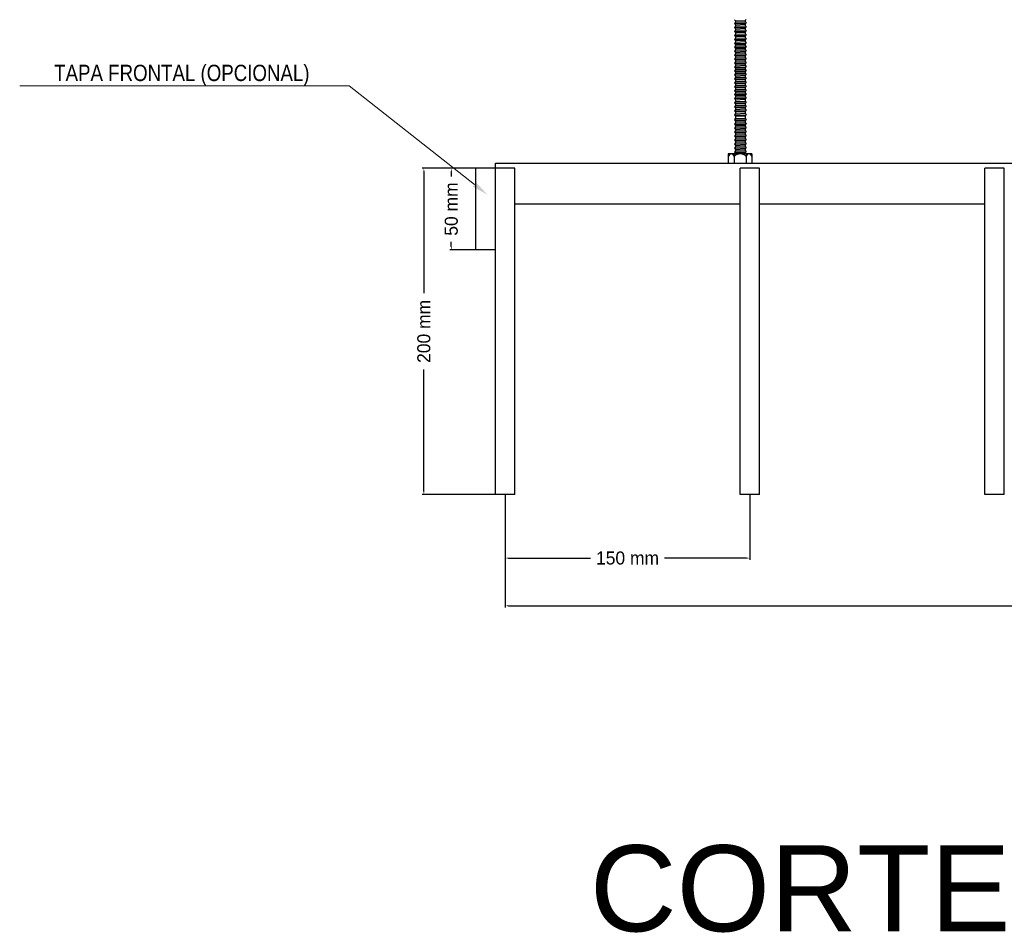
# Model space of a CAD drawing. Header units: millimetres. Extents: x 2538 to 24562, y 4449 to 23795.
# Tile 212 of 256: x 10944 to 11547, y 20894 to 21448. Entities that reach past the tile are written whole.
import ezdxf
from ezdxf import colors
from ezdxf.entities.mleader import LeaderData, LeaderLine
from ezdxf.math import Vec2, Vec3

# ---------------------------------------------------------------- set-up
doc = ezdxf.new("R2010")
doc.units = ezdxf.units.MM
doc.header["$PDMODE"] = 3
doc.linetypes.add('HIDDEN', pattern=[0.375, 0.25, -0.125])
doc.layers.add('_HD_tornillo', color=30, linetype='Continuous')
doc.layers.add('HD021_Text', color=2, linetype='Continuous', lineweight=9)
doc.layers.add('Make2D$Visible$Curves', color=7, linetype='Continuous', true_color=0x000000)
doc.layers.add('MEDIDAS', color=1, linetype='Continuous', true_color=0xff0000)
doc.styles.add('Arial Narrow', font='ARIALN.TTF')
doc.styles.add('Default', font='arial.ttf')
doc.dimstyles.new('HD_DIM', dxfattribs={"dimtxt": 8, "dimasz": 2, "dimexe": 1, "dimexo": 0, "dimgap": 2, "dimtad": 0, "dimdec": 0, "dimzin": 0, "dimdsep": 46, "dimtxsty": 'Standard', "dimcen": 0, "dimclrd": 256, "dimclre": 251, "dimclrt": 7, "dimadec": 0, "dimazin": 0, "dimtp": 0.05, "dimtm": 0.05, "dimtfac": 0.6, "dimtdec": 0, "dimtofl": 0, "dimtmove": 0, "dimatfit": 3, "dimfxl": 1, "dimtolj": 2, "dimtzin": 0, "dimarcsym": 0})

# ---------------------------------------------------------------- blocks, each defined once
blk = doc.blocks.new('*D51')
at = {"layer": 'Defpoints', "color": 0, "transparency": 16777216}
for p in [(11235.26, 21356.7), (11191.41, 21156.7), (11235.26, 21156.7)]:
    blk.add_point(p, dxfattribs=at)
at = {"layer": 'MEDIDAS', "color": 251, "linetype": 'HIDDEN', "lineweight": -2, "transparency": 16777216}
for p, q in [((11235.26, 21356.7), (11190.41, 21356.7)), ((11235.26, 21156.7), (11190.41, 21156.7))]:
    blk.add_line(p, q, dxfattribs=at)
at = {"layer": 'MEDIDAS', "lineweight": -2, "transparency": 16777216}
for p, q in [((11191.41, 21354.7), (11191.41, 21280.04)), ((11191.41, 21158.7), (11191.41, 21233.37))]:
    blk.add_line(p, q, dxfattribs=at)
at = {"layer": 'MEDIDAS', "transparency": 16777216}
for points in [[(11191.07, 21354.7), (11191.74, 21354.7), (11191.41, 21356.7)], [(11191.07, 21158.7), (11191.74, 21158.7), (11191.41, 21156.7)]]:
    blk.add_solid(points, dxfattribs=at)
at = {"layer": 'MEDIDAS', "color": 7, "transparency": 16777216, "insert": (11191.41, 21256.7), "char_height": 8, "attachment_point": 5, "rotation": 90}
blk.add_mtext('\\A2;200 mm', dxfattribs=at)
blk = doc.blocks.new('*D52')
at = {"layer": 'Defpoints', "color": 0, "transparency": 16777216}
for p in [(11223.26, 21356.7), (11208.23, 21306.7), (11223.26, 21306.7)]:
    blk.add_point(p, dxfattribs=at)
at = {"layer": 'MEDIDAS', "color": 251, "linetype": 'HIDDEN', "lineweight": -2, "transparency": 16777216}
for p, q in [((11223.26, 21356.7), (11207.23, 21356.7)), ((11223.26, 21306.7), (11207.23, 21306.7))]:
    blk.add_line(p, q, dxfattribs=at)
at = {"layer": 'MEDIDAS', "lineweight": -2, "transparency": 16777216}
for p, q in [((11208.23, 21354.7), (11208.23, 21351.7)), ((11208.23, 21308.7), (11208.23, 21311.7))]:
    blk.add_line(p, q, dxfattribs=at)
at = {"layer": 'MEDIDAS', "transparency": 16777216}
for points in [[(11207.89, 21354.7), (11208.56, 21354.7), (11208.23, 21356.7)], [(11207.89, 21308.7), (11208.56, 21308.7), (11208.23, 21306.7)]]:
    blk.add_solid(points, dxfattribs=at)
at = {"layer": 'MEDIDAS', "color": 7, "transparency": 16777216, "insert": (11208.23, 21331.7), "char_height": 8, "attachment_point": 5, "rotation": 90}
blk.add_mtext('\\A2;50 mm', dxfattribs=at)
blk = doc.blocks.new('*D53')
at = {"layer": 'Defpoints', "color": 0, "transparency": 16777216}
for p in [(11241.26, 21156.7), (11391.26, 21156.7), (11391.26, 21117.7)]:
    blk.add_point(p, dxfattribs=at)
at = {"layer": 'MEDIDAS', "color": 251, "linetype": 'HIDDEN', "lineweight": -2, "transparency": 16777216}
for p, q in [((11241.26, 21156.7), (11241.26, 21116.7)), ((11391.26, 21156.7), (11391.26, 21116.7))]:
    blk.add_line(p, q, dxfattribs=at)
at = {"layer": 'MEDIDAS', "lineweight": -2, "transparency": 16777216}
for p, q in [((11243.26, 21117.7), (11293.59, 21117.7)), ((11389.26, 21117.7), (11338.93, 21117.7))]:
    blk.add_line(p, q, dxfattribs=at)
at = {"layer": 'MEDIDAS', "transparency": 16777216}
for points in [[(11243.26, 21118.04), (11243.26, 21117.37), (11241.26, 21117.7)], [(11389.26, 21118.04), (11389.26, 21117.37), (11391.26, 21117.7)]]:
    blk.add_solid(points, dxfattribs=at)
at = {"layer": 'MEDIDAS', "color": 7, "transparency": 16777216, "insert": (11316.26, 21117.7), "char_height": 8, "attachment_point": 5}
blk.add_mtext('\\A2;150 mm', dxfattribs=at)
blk = doc.blocks.new('*D54')
at = {"layer": 'Defpoints', "color": 0, "transparency": 16777216}
for p in [(11241.26, 21156.7), (13641.26, 21156.7), (13641.26, 21088.43)]:
    blk.add_point(p, dxfattribs=at)
at = {"layer": 'MEDIDAS', "color": 251, "linetype": 'HIDDEN', "lineweight": -2, "transparency": 16777216}
for p, q in [((11241.26, 21156.7), (11241.26, 21087.43)), ((13641.26, 21156.7), (13641.26, 21087.43))]:
    blk.add_line(p, q, dxfattribs=at)
at = {"layer": 'MEDIDAS', "lineweight": -2, "transparency": 16777216}
for p, q in [((11243.26, 21088.43), (12413.93, 21088.43)), ((13639.26, 21088.43), (12468.59, 21088.43))]:
    blk.add_line(p, q, dxfattribs=at)
at = {"layer": 'MEDIDAS', "transparency": 16777216}
for points in [[(11243.26, 21088.76), (11243.26, 21088.09), (11241.26, 21088.43)], [(13639.26, 21088.76), (13639.26, 21088.09), (13641.26, 21088.43)]]:
    blk.add_solid(points, dxfattribs=at)
at = {"layer": 'MEDIDAS', "color": 7, "transparency": 16777216, "insert": (12441.26, 21088.43), "char_height": 8, "attachment_point": 5}
blk.add_mtext('\\A2;2400 mm', dxfattribs=at)

msp = doc.modelspace()

# ---------------------------------------------------------------- linework, layer by layer
at = {"layer": '_HD_tornillo'}
for p, q in [((11381.82, 21447.82), (11382.42, 21447.14)), ((11382.43, 21446.23), (11381.83, 21445.41)), ((11381.83, 21445.41), (11388.93, 21445.58)), ((11381.83, 21445.41), (11382.43, 21444.73)), ((11382.43, 21443.8), (11381.83, 21442.98)), ((11381.83, 21442.98), (11388.93, 21443.15)), ((11381.83, 21442.98), (11382.43, 21442.3)), ((11382.42, 21447.14), (11388.41, 21447.37)), ((11382.42, 21447.14), (11382.42, 21446.23)), ((11382.43, 21446.23), (11388.42, 21446.46)), ((11382.43, 21444.73), (11388.42, 21444.97)), ((11382.43, 21444.73), (11382.43, 21443.8)), ((11382.43, 21443.8), (11388.42, 21444.03)), ((11382.43, 21442.3), (11388.42, 21442.53)), ((11382.43, 21442.3), (11382.43, 21441.39)), ((11388.41, 21447.37), (11388.92, 21447.99)), ((11388.41, 21447.37), (11388.41, 21446.46)), ((11388.42, 21444.97), (11388.93, 21445.58)), ((11388.42, 21444.97), (11388.42, 21444.03)), ((11388.42, 21442.53), (11388.93, 21443.15)), ((11388.42, 21442.53), (11388.42, 21441.62)), ((11388.43, 21446.47), (11388.93, 21445.58)), ((11388.43, 21444.03), (11388.93, 21443.15)), ((11382.43, 21441.39), (11381.83, 21440.57)), ((11381.83, 21440.57), (11388.93, 21440.74)), ((11381.83, 21440.57), (11382.43, 21439.89)), ((11382.43, 21438.97), (11381.83, 21438.16)), ((11381.83, 21438.16), (11388.93, 21438.33)), ((11381.83, 21438.16), (11382.43, 21437.48)), ((11382.43, 21436.54), (11381.83, 21435.72)), ((11382.43, 21441.39), (11388.42, 21441.62)), ((11382.43, 21439.89), (11388.42, 21440.12)), ((11382.43, 21439.89), (11382.43, 21438.97)), ((11382.43, 21438.97), (11388.42, 21439.21)), ((11382.43, 21437.48), (11388.42, 21437.71)), ((11382.43, 21437.48), (11382.43, 21436.54)), ((11382.43, 21436.54), (11388.42, 21436.77)), ((11388.42, 21440.12), (11388.93, 21440.74)), ((11388.42, 21440.12), (11388.42, 21439.21)), ((11388.42, 21437.71), (11388.93, 21438.33)), ((11388.42, 21437.71), (11388.42, 21436.77)), ((11388.43, 21441.62), (11388.93, 21440.74)), ((11388.43, 21439.21), (11388.93, 21438.33)), ((11388.43, 21436.78), (11388.93, 21435.89)), ((11381.83, 21435.72), (11388.93, 21435.89)), ((11381.83, 21435.72), (11382.43, 21435.04)), ((11382.43, 21434.13), (11381.83, 21433.31)), ((11381.83, 21433.31), (11388.93, 21433.48)), ((11381.83, 21433.31), (11382.43, 21432.63)), ((11382.43, 21431.69), (11381.83, 21430.88)), ((11381.83, 21430.88), (11388.93, 21431.05)), ((11381.83, 21430.88), (11382.43, 21430.2)), ((11382.43, 21435.04), (11388.42, 21435.28)), ((11382.43, 21435.04), (11382.43, 21434.13)), ((11382.43, 21434.13), (11388.42, 21434.36)), ((11382.43, 21432.63), (11388.42, 21432.86)), ((11382.43, 21432.63), (11382.43, 21431.69)), ((11382.43, 21431.69), (11388.42, 21431.93)), ((11382.43, 21430.2), (11388.42, 21430.43)), ((11382.43, 21430.2), (11382.43, 21429.28)), ((11388.42, 21435.28), (11388.93, 21435.89)), ((11388.42, 21435.28), (11388.42, 21434.36)), ((11388.42, 21432.86), (11388.93, 21433.48)), ((11388.42, 21432.86), (11388.42, 21431.93)), ((11388.42, 21430.43), (11388.93, 21431.05)), ((11388.42, 21430.43), (11388.42, 21429.52)), ((11388.43, 21434.36), (11388.93, 21433.48)), ((11388.43, 21431.93), (11388.93, 21431.05)), ((11382.43, 21429.28), (11381.83, 21428.47)), ((11381.83, 21428.47), (11388.93, 21428.63)), ((11381.83, 21428.47), (11382.43, 21427.78)), ((11382.43, 21426.87), (11381.83, 21426.05)), ((11381.83, 21426.05), (11388.93, 21426.22)), ((11381.83, 21426.05), (11382.43, 21425.37)), ((11382.43, 21424.44), (11381.83, 21423.62)), ((11382.43, 21429.28), (11388.42, 21429.52)), ((11382.43, 21427.78), (11388.42, 21428.02)), ((11382.43, 21427.78), (11382.43, 21426.87)), ((11382.43, 21426.87), (11388.42, 21427.1)), ((11382.43, 21425.37), (11388.42, 21425.61)), ((11382.43, 21425.37), (11382.43, 21424.44)), ((11382.43, 21424.44), (11388.42, 21424.67)), ((11388.42, 21428.02), (11388.93, 21428.63)), ((11388.42, 21428.02), (11388.42, 21427.1)), ((11388.42, 21425.61), (11388.93, 21426.22)), ((11388.42, 21425.61), (11388.42, 21424.67)), ((11388.43, 21429.52), (11388.93, 21428.63)), ((11388.43, 21427.11), (11388.93, 21426.22)), ((11388.43, 21424.67), (11388.93, 21423.79)), ((11381.83, 21423.62), (11388.93, 21423.79)), ((11381.83, 21423.62), (11382.43, 21422.94)), ((11382.43, 21422.02), (11381.83, 21421.21)), ((11381.83, 21421.21), (11388.93, 21421.38)), ((11381.83, 21421.21), (11382.43, 21420.53)), ((11382.43, 21419.61), (11381.83, 21418.8)), ((11381.83, 21418.8), (11388.93, 21418.97)), ((11381.83, 21418.8), (11382.43, 21418.12)), ((11382.43, 21422.94), (11388.42, 21423.17)), ((11382.43, 21422.94), (11382.43, 21422.02)), ((11382.43, 21422.02), (11388.42, 21422.26)), ((11382.43, 21420.53), (11388.42, 21420.76)), ((11382.43, 21420.53), (11382.43, 21419.61)), ((11382.43, 21419.61), (11388.42, 21419.85)), ((11382.43, 21418.12), (11388.42, 21418.35)), ((11382.43, 21418.12), (11382.43, 21417.18)), ((11388.42, 21423.17), (11388.93, 21423.79)), ((11388.42, 21423.17), (11388.42, 21422.26)), ((11388.42, 21420.76), (11388.93, 21421.38)), ((11388.42, 21420.76), (11388.42, 21419.85)), ((11388.42, 21418.35), (11388.93, 21418.97)), ((11388.42, 21418.35), (11388.42, 21417.41)), ((11388.43, 21422.26), (11388.93, 21421.38)), ((11388.43, 21419.85), (11388.93, 21418.97)), ((11382.43, 21417.18), (11381.83, 21416.36)), ((11381.83, 21416.36), (11388.93, 21416.53)), ((11381.83, 21416.36), (11382.43, 21415.68)), ((11382.43, 21414.77), (11381.83, 21413.95)), ((11381.83, 21413.95), (11388.93, 21414.12)), ((11381.83, 21413.95), (11382.43, 21413.27)), ((11382.43, 21412.33), (11381.83, 21411.52)), ((11382.43, 21417.18), (11388.42, 21417.41)), ((11382.43, 21415.68), (11388.42, 21415.91)), ((11382.43, 21415.68), (11382.43, 21414.77)), ((11382.43, 21414.77), (11388.42, 21415)), ((11382.43, 21413.27), (11388.42, 21413.5)), ((11382.43, 21413.27), (11382.43, 21412.33)), ((11382.43, 21412.33), (11388.42, 21412.57)), ((11388.42, 21415.91), (11388.93, 21416.53)), ((11388.42, 21415.91), (11388.42, 21415)), ((11388.42, 21413.5), (11388.93, 21414.12)), ((11388.42, 21413.5), (11388.42, 21412.57)), ((11388.43, 21417.42), (11388.93, 21416.53)), ((11388.43, 21415), (11388.93, 21414.12)), ((11388.43, 21412.57), (11388.93, 21411.69)), ((11381.83, 21411.52), (11388.93, 21411.69)), ((11381.83, 21411.52), (11382.43, 21410.84)), ((11382.43, 21409.92), (11381.83, 21409.1)), ((11381.83, 21409.1), (11388.93, 21409.27)), ((11381.83, 21409.1), (11382.43, 21408.42)), ((11382.43, 21407.51), (11381.83, 21406.69)), ((11381.83, 21406.69), (11388.93, 21406.86)), ((11381.83, 21406.69), (11382.43, 21406.01)), ((11382.43, 21410.84), (11388.42, 21411.07)), ((11382.43, 21410.84), (11382.43, 21409.92)), ((11382.43, 21409.92), (11388.42, 21410.15)), ((11382.43, 21408.42), (11388.42, 21408.66)), ((11382.43, 21408.42), (11382.43, 21407.51)), ((11382.43, 21407.51), (11388.42, 21407.74)), ((11382.43, 21406.01), (11388.42, 21406.25)), ((11382.43, 21406.01), (11382.43, 21405.08)), ((11388.42, 21411.07), (11388.93, 21411.69)), ((11388.42, 21411.07), (11388.42, 21410.15)), ((11388.42, 21408.66), (11388.93, 21409.27)), ((11388.42, 21408.66), (11388.42, 21407.74)), ((11388.42, 21406.25), (11388.93, 21406.86)), ((11388.42, 21406.25), (11388.42, 21405.31)), ((11388.43, 21410.16), (11388.93, 21409.27)), ((11388.43, 21407.75), (11388.93, 21406.86)), ((11382.43, 21405.08), (11381.83, 21404.26)), ((11381.83, 21404.26), (11388.93, 21404.43)), ((11381.83, 21404.26), (11382.43, 21403.58)), ((11382.43, 21402.66), (11381.83, 21401.85)), ((11381.83, 21401.85), (11388.93, 21402.02)), ((11381.83, 21401.85), (11382.43, 21401.17)), ((11382.43, 21400.25), (11381.83, 21399.44)), ((11382.43, 21405.08), (11388.42, 21405.31)), ((11382.43, 21403.58), (11388.42, 21403.81)), ((11382.43, 21403.58), (11382.43, 21402.66)), ((11382.43, 21402.66), (11388.42, 21402.9)), ((11382.43, 21401.17), (11388.42, 21401.4)), ((11382.43, 21401.17), (11382.43, 21400.25)), ((11382.43, 21400.25), (11388.42, 21400.49)), ((11388.42, 21403.81), (11388.93, 21404.43)), ((11388.42, 21403.81), (11388.42, 21402.9)), ((11388.42, 21401.4), (11388.93, 21402.02)), ((11388.42, 21401.4), (11388.42, 21400.49)), ((11388.43, 21405.31), (11388.93, 21404.43)), ((11388.43, 21402.9), (11388.93, 21402.02)), ((11388.43, 21400.49), (11388.93, 21399.6)), ((11381.83, 21399.44), (11388.93, 21399.6)), ((11381.83, 21399.44), (11382.43, 21398.75)), ((11382.43, 21397.69), (11381.83, 21396.87)), ((11381.83, 21396.87), (11388.93, 21397.04)), ((11381.83, 21396.87), (11382.43, 21396.19)), ((11382.43, 21395.25), (11381.83, 21394.44)), ((11381.83, 21394.44), (11388.93, 21394.6)), ((11381.83, 21394.44), (11382.43, 21393.75)), ((11382.43, 21398.75), (11388.42, 21398.99)), ((11382.43, 21398.75), (11382.43, 21397.69)), ((11382.43, 21397.69), (11388.42, 21397.92)), ((11382.43, 21396.19), (11388.42, 21396.42)), ((11382.43, 21396.19), (11382.43, 21395.25)), ((11382.43, 21395.25), (11388.42, 21395.49)), ((11382.43, 21393.75), (11388.42, 21393.99)), ((11388.42, 21398.99), (11388.93, 21399.6)), ((11388.42, 21398.99), (11388.42, 21397.92)), ((11388.42, 21396.42), (11388.93, 21397.04)), ((11388.42, 21396.42), (11388.42, 21395.49)), ((11388.42, 21393.99), (11388.93, 21394.6)), ((11388.42, 21393.99), (11388.42, 21393.07)), ((11388.43, 21397.92), (11388.93, 21397.04)), ((11388.43, 21395.49), (11388.93, 21394.6)), ((11382.43, 21392.84), (11381.83, 21392.02)), ((11381.83, 21392.02), (11388.93, 21392.19)), ((11381.83, 21392.02), (11382.43, 21391.34)), ((11382.43, 21390.43), (11381.83, 21389.35)), ((11381.83, 21389.35), (11388.93, 21389.52)), ((11381.83, 21389.35), (11382.43, 21388.67)), ((11382.43, 21393.75), (11382.43, 21392.84)), ((11382.43, 21392.84), (11388.42, 21393.07)), ((11382.43, 21391.34), (11388.42, 21391.58)), ((11382.43, 21391.34), (11382.43, 21390.43)), ((11382.43, 21390.16), (11388.42, 21390.4)), ((11382.43, 21388.67), (11388.42, 21388.9)), ((11382.43, 21388.67), (11382.43, 21387.35)), ((11388.42, 21391.58), (11388.93, 21392.19)), ((11388.42, 21391.58), (11388.42, 21390.66)), ((11388.42, 21388.9), (11388.93, 21389.52)), ((11388.42, 21388.9), (11388.42, 21387.59)), ((11388.43, 21393.08), (11388.93, 21392.19)), ((11388.43, 21390.67), (11388.93, 21389.52)), ((11382.43, 21387.35), (11381.83, 21386.34)), ((11381.83, 21386.34), (11388.93, 21386.51)), ((11381.83, 21386.34), (11382.43, 21385.66)), ((11382.43, 21384.48), (11381.83, 21383.66)), ((11381.83, 21383.66), (11388.93, 21383.83)), ((11381.83, 21383.66), (11382.43, 21382.98)), ((11382.43, 21382.07), (11381.83, 21381.25)), ((11382.43, 21387.15), (11388.42, 21387.39)), ((11382.43, 21385.66), (11388.42, 21385.89)), ((11382.43, 21385.66), (11382.43, 21384.48)), ((11382.43, 21384.48), (11388.42, 21384.71)), ((11382.43, 21382.98), (11388.42, 21383.22)), ((11382.43, 21382.98), (11382.43, 21382.07)), ((11382.43, 21382.07), (11388.42, 21382.3)), ((11388.42, 21385.89), (11388.93, 21386.51)), ((11388.42, 21385.89), (11388.42, 21384.71)), ((11388.42, 21383.22), (11388.93, 21383.83)), ((11388.42, 21383.22), (11388.42, 21382.3)), ((11388.43, 21387.59), (11388.93, 21386.51)), ((11388.43, 21384.72), (11388.93, 21383.83)), ((11388.43, 21382.31), (11388.93, 21381.42)), ((11381.83, 21381.25), (11388.93, 21381.42)), ((11381.83, 21381.25), (11382.43, 21380.57)), ((11382.43, 21379.63), (11381.83, 21378.82)), ((11381.83, 21378.82), (11388.93, 21378.99)), ((11381.83, 21378.82), (11382.43, 21378.14)), ((11382.43, 21377.22), (11381.83, 21376.41)), ((11381.83, 21376.41), (11388.93, 21376.58)), ((11381.83, 21376.41), (11382.43, 21375.73)), ((11382.43, 21380.57), (11388.42, 21380.8)), ((11382.43, 21380.57), (11382.43, 21379.63)), ((11382.43, 21379.63), (11388.42, 21379.87)), ((11382.43, 21378.14), (11388.42, 21378.37)), ((11382.43, 21378.14), (11382.43, 21377.22)), ((11382.43, 21377.22), (11388.42, 21377.46)), ((11382.43, 21375.73), (11388.42, 21375.96)), ((11382.43, 21375.73), (11382.43, 21374.81)), ((11388.42, 21380.8), (11388.93, 21381.42)), ((11388.42, 21380.8), (11388.42, 21379.87)), ((11388.42, 21378.37), (11388.93, 21378.99)), ((11388.42, 21378.37), (11388.42, 21377.46)), ((11388.42, 21375.96), (11388.93, 21376.58)), ((11388.42, 21375.96), (11388.42, 21375.04)), ((11388.43, 21379.87), (11388.93, 21378.99)), ((11388.43, 21377.46), (11388.93, 21376.58)), ((11382.43, 21374.81), (11381.83, 21373.99)), ((11381.83, 21373.99), (11388.93, 21374.16)), ((11381.83, 21373.99), (11382.43, 21373.31)), ((11382.43, 21372.25), (11381.83, 21371.43)), ((11381.83, 21371.43), (11388.93, 21371.6)), ((11381.83, 21371.43), (11382.43, 21370.75)), ((11382.43, 21369.81), (11381.83, 21368.99)), ((11382.43, 21374.81), (11388.42, 21375.04)), ((11382.43, 21373.31), (11388.42, 21373.55)), ((11382.43, 21373.31), (11382.43, 21372.25)), ((11382.43, 21372.25), (11388.42, 21372.48)), ((11382.43, 21370.75), (11388.42, 21370.98)), ((11382.43, 21370.75), (11382.43, 21369.81)), ((11382.43, 21369.81), (11388.42, 21370.04)), ((11388.42, 21373.55), (11388.93, 21374.16)), ((11388.42, 21373.55), (11388.42, 21372.48)), ((11388.42, 21370.98), (11388.93, 21371.6)), ((11388.42, 21370.98), (11388.42, 21370.04)), ((11388.43, 21375.05), (11388.93, 21374.16)), ((11388.43, 21372.48), (11388.93, 21371.6)), ((11388.43, 21370.05), (11388.93, 21369.16)), ((11392.46, 21365.47), (11378.06, 21365.47)), ((11378.06, 21365.47), (11378.06, 21359.79)), ((11381.7, 21365.47), (11381.7, 21359.79)), ((11381.83, 21368.99), (11388.93, 21369.16)), ((11381.83, 21368.99), (11382.43, 21368.31)), ((11382.43, 21367.4), (11381.83, 21366.58)), ((11381.83, 21366.58), (11388.93, 21366.75)), ((11381.83, 21366.58), (11382.43, 21365.9)), ((11382.43, 21368.31), (11388.42, 21368.55)), ((11382.43, 21368.31), (11382.43, 21367.4)), ((11382.43, 21367.4), (11388.42, 21367.63)), ((11382.43, 21367.4), (11388.42, 21367.63)), ((11382.43, 21365.9), (11388.42, 21366.14)), ((11382.43, 21365.9), (11382.43, 21365.47)), ((11388.42, 21368.55), (11388.93, 21369.16)), ((11388.42, 21368.55), (11388.42, 21367.63)), ((11388.42, 21366.14), (11388.93, 21366.75)), ((11388.42, 21366.14), (11388.42, 21365.47)), ((11388.43, 21367.64), (11388.93, 21366.75)), ((11388.9, 21365.47), (11388.9, 21359.79)), ((11392.46, 21365.47), (11392.46, 21359.79)), ((11378.06, 21359.79), (11392.46, 21359.79))]:
    msp.add_line(p, q, dxfattribs=at)
for centre, radius, start, end in [((11379.88, 21363.61), 1.86, 12.33174, 167.66826), ((11385.3, 21360.31), 5.16, 45.77065, 134.22935), ((11390.68, 21363.66), 1.81, 11.15285, 168.84715)]:
    msp.add_arc(centre, radius, start, end, dxfattribs=at)
at = {"layer": 'Make2D$Visible$Curves', "color": 7, "lineweight": -3}
for points in [[(11235.26, 21359.79), (12441.26, 21359.79), (13647.26, 21359.79)], [(11235.26, 21356.7), (11235.26, 21357.75), (11235.26, 21358.79)], [(11223.26, 21306.7), (11223.26, 21331.7), (11223.26, 21356.7)], [(11235.26, 21356.7), (11229.26, 21356.7), (11223.26, 21356.7)], [(11235.26, 21156.7), (11235.26, 21256.7), (11235.26, 21356.7)], [(11247.26, 21356.7), (11241.26, 21356.7), (11235.26, 21356.7)], [(11247.26, 21156.7), (11247.26, 21256.7), (11247.26, 21356.7)], [(11385.26, 21156.7), (11385.26, 21256.7), (11385.26, 21356.7)], [(11397.26, 21356.7), (11391.26, 21356.7), (11385.26, 21356.7)], [(11397.26, 21156.7), (11397.26, 21256.7), (11397.26, 21356.7)], [(11535.26, 21156.7), (11535.26, 21256.7), (11535.26, 21356.7)], [(11547.26, 21356.7), (11541.26, 21356.7), (11535.26, 21356.7)], [(11547.26, 21156.7), (11547.26, 21256.7), (11547.26, 21356.7)], [(11385.26, 21334.79), (11316.26, 21334.79), (11247.27, 21334.79)], [(11535.27, 21334.79), (11466.27, 21334.79), (11397.27, 21334.79)], [(11235.26, 21306.7), (11229.26, 21306.7), (11223.26, 21306.7)], [(11247.26, 21156.7), (11241.26, 21156.7), (11235.26, 21156.7)], [(11397.26, 21156.7), (11391.26, 21156.7), (11385.26, 21156.7)], [(11547.26, 21156.7), (11541.26, 21156.7), (11535.26, 21156.7)]]:
    msp.add_open_spline(points, degree=2, dxfattribs=at)
msp.add_rational_spline([(11235.26, 21358.79), (11235.26, 21359.79), (11235.26, 21359.79)], [1, 0.707106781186, 1], degree=2, dxfattribs=at)

# ---------------------------------------------------------------- texts
at = {"layer": 'MEDIDAS', "color": 7, "insert": (11293.15, 20914.85), "char_height": 52.759, "width": 808.0127, "attachment_point": 4, "style": 'Default'}
msp.add_mtext('CORTE', dxfattribs=at)

# ---------------------------------------------------------------- dimensions: what is measured, and where the dimension line sits
at = {"layer": 'MEDIDAS'}
for base, p1, p2, picture, middle in [((11191.41, 21156.7), (11235.26, 21356.7), (11235.26, 21156.7), '*D51', (11191.41, 21256.7)), ((11208.23, 21306.7), (11223.26, 21356.7), (11223.26, 21306.7), '*D52', (11208.23, 21331.7))]:
    dim = msp.add_linear_dim(base=base, p1=p1, p2=p2, angle=90, text='<> mm', dimstyle='HD_DIM', dxfattribs=at)
    dim.commit()
    dim.dimension.update_dxf_attribs({"geometry": picture, "text_midpoint": middle})
for base, p2, picture, middle in [((11391.26, 21117.7), (11391.26, 21156.7), '*D53', (11316.26, 21117.7)), ((13641.26, 21088.43), (13641.26, 21156.7), '*D54', (12441.26, 21088.43))]:
    dim = msp.add_linear_dim(base=base, p1=(11241.26, 21156.7), p2=p2, text='<> mm', dimstyle='HD_DIM', dxfattribs=at)
    dim.commit()
    dim.dimension.update_dxf_attribs({"geometry": picture, "text_midpoint": middle})

# ---------------------------------------------------------------- leaders
at = {"layer": 'HD021_Text'}
ml = msp.add_multileader_mtext('Standard', dxfattribs=at)
ml.set_content('UNICANAL DE SUJECIÓN', color=5, style='Arial Narrow')
ml.set_leader_properties(color=5, linetype='ByLayer', lineweight=15)
ml.build(insert=Vec2(0, 0))
ml.multileader.update_dxf_attribs({"text_left_attachment_type": 6, "text_right_attachment_type": 6, "dogleg_length": 0.1, "arrow_head_size": 10, "scale": 5})
ctx = ml.context
ctx.base_point, ctx.scale, ctx.char_height, ctx.arrow_head_size, ctx.landing_gap_size, ctx.plane_origin = Vec3(12475.54, 21432.57), 5, 10, 10, 15, Vec3(12512.42, 21363.18)
ctx.left_attachment, ctx.right_attachment, ctx.text_align_type = 6, 6, 2
notes = []
notes.append((ctx, [(1, (1, 1, 0), (12466.25, 21432.57), (1, 0), 9.29, [(1, [(12392.15, 21346.71)], 0, [])])]))
ctx.mtext.insert, ctx.mtext.width, ctx.mtext.alignment, ctx.mtext.flow_direction = Vec3(12626.81, 21444.57), 287.8579, 3, 5
ml = msp.add_multileader_mtext('Standard', dxfattribs=at)
ml.set_content('TAPA FRONTAL (OPCIONAL)', color=5, style='Arial Narrow')
ml.set_leader_properties(color=5, linetype='ByLayer', lineweight=15)
ml.build(insert=Vec2(0, 0))
ml.multileader.update_dxf_attribs({"text_left_attachment_type": 6, "text_right_attachment_type": 6, "dogleg_length": 0.1, "arrow_head_size": 10, "scale": 5})
ctx = ml.context
ctx.base_point, ctx.scale, ctx.char_height, ctx.arrow_head_size, ctx.landing_gap_size, ctx.plane_origin = Vec3(10950.7, 21407.24), 5, 10, 10, 15, Vec3(11426.21, 21246.76)
ctx.left_attachment, ctx.right_attachment, ctx.text_align_type = 6, 6, 2
notes.append((ctx, [(0, (1, 1, 0), (11145.59, 21407.24), (-1, 0), 9.29, [(1, [(11230.27, 21340.57)], 0, [])])]))
ctx.mtext.insert, ctx.mtext.alignment, ctx.mtext.flow_direction = Vec3(11121.29, 21420.18), 3, 5
ml = msp.add_multileader_mtext('Standard', dxfattribs=at)
ml.set_content('PLAFÓN STRATUS', color=5, style='Arial Narrow')
ml.set_leader_properties(color=5, linetype='ByLayer', lineweight=15)
ml.build(insert=Vec2(0, 0))
ml.multileader.update_dxf_attribs({"text_left_attachment_type": 6, "text_right_attachment_type": 6, "dogleg_length": 0.1, "arrow_head_size": 10, "scale": 5})
ctx = ml.context
ctx.base_point, ctx.scale, ctx.char_height, ctx.arrow_head_size, ctx.landing_gap_size, ctx.plane_origin = Vec3(12839.35, 21121.28), 5, 10, 10, 15, Vec3(12938.94, 21071.37)
ctx.left_attachment, ctx.right_attachment, ctx.text_align_type = 6, 6, 2
notes.append((ctx, [(1, (1, 1, 0), (12830.05, 21121.28), (1, 0), 9.29, [(1, [(12743, 21165.18)], 0, [])])]))
ctx.mtext.insert, ctx.mtext.width, ctx.mtext.alignment, ctx.mtext.flow_direction = Vec3(12955.34, 21133.28), 287.8579, 3, 5
for ctx, leaders in notes:
    for number, flags, end, landing, length, lines in leaders:
        leader = LeaderData()
        leader.index, (leader.has_last_leader_line, leader.has_dogleg_vector, leader.attachment_direction) = number, flags
        leader.last_leader_point, leader.dogleg_vector, leader.dogleg_length = Vec3(end), Vec3(landing), length
        for number, points, colour, breaks in lines:
            line = LeaderLine()
            line.index, line.vertices, line.color, line.breaks = number, Vec3.list(points), colors.encode_raw_color(colour), breaks
            leader.lines.append(line)
        ctx.leaders.append(leader)

doc.saveas('drawing.dxf')
